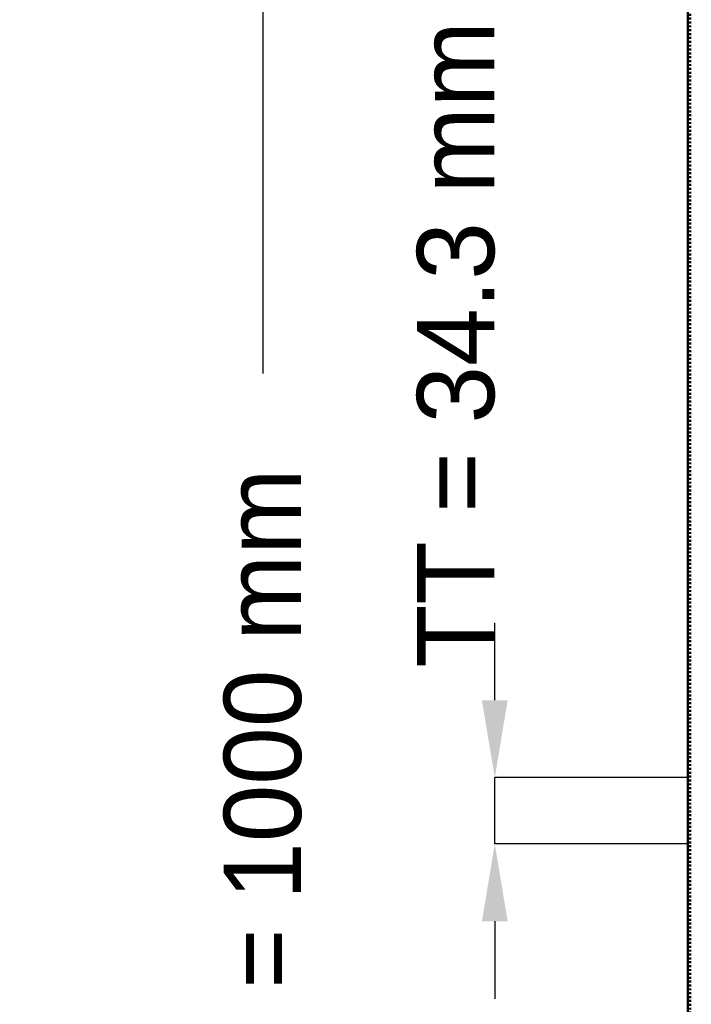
# Model space of a CAD drawing. Header units: millimetres. Extents: x -596 to 532, y -500 to 878.
# Tile 6 of 13: x -596 to -248, y -117 to 392. Entities that reach past the tile are written whole.
import ezdxf

# ---------------------------------------------------------------- set-up
doc = ezdxf.new("R2010")
doc.units = ezdxf.units.MM
doc.linetypes.add('Dashed', pattern=[2, 1, -1])
for name, color, linetype, lineweight in [('AM_0', 7, 'Continuous', 50), ('AM_5', 3, 'Continuous', 25), ('AM_9', 6, 'Dashed', 25)]:
    doc.layers.add(name, color=color, linetype=linetype, lineweight=lineweight)
doc.dimstyles.new('ISO-25', dxfattribs={"dimtxt": 2.5, "dimasz": 2.5, "dimexe": 1.25, "dimexo": 0.625, "dimtad": 1, "dimtxsty": 'Standard', "dimcen": 2.5, "dimadec": 0, "dimazin": 0, "dimtfac": 1, "dimtmove": 0, "dimatfit": 3, "dimfxl": 1, "dimarcsym": 0})

# ---------------------------------------------------------------- blocks, each defined once
blk = doc.blocks.new('46_hrmgn2uxbu3xxwa67uef1m58b________0_in_LSSP2303438211500100035010_4')
at = {"layer": 'AM_0'}
blk.add_line((-250, -498), (-250, 498), dxfattribs=at)
at = {"layer": 'AM_9'}
for p, q in [((-248.99, -498), (-248.99, 498)), ((-248.55, -498), (-248.55, 498))]:
    blk.add_line(p, q, dxfattribs=at)
blk = doc.blocks.new('*D47')
at = {"layer": 'AM_5', "color": 0, "lineweight": -2}
for p, q in [((-250, 500), (-470, 500)), ((-470, 460), (-470, 208.94)), ((-470, -460), (-470, -208.94)), ((-250, -500), (-470, -500))]:
    blk.add_line(p, q, dxfattribs=at)
at = {"layer": 'AM_5', "color": 0}
for points in [[(-463.33, 460), (-476.67, 460), (-470, 500)], [(-476.67, -460), (-463.33, -460), (-470, -500)]]:
    blk.add_solid(points, dxfattribs=at)
at = {"layer": 'Defpoints', "color": 0}
for p in [(-250, 500), (-470, -500), (-250, -500)]:
    blk.add_point(p, dxfattribs=at)
at = {"layer": 'AM_5', "color": 0, "insert": (-470, 0), "char_height": 40, "attachment_point": 5, "rotation": 90}
blk.add_mtext('B = 1000 mm', dxfattribs=at)
blk = doc.blocks.new('*D50')
at = {"layer": 'AM_5', "color": 0, "lineweight": -2}
for p, q in [((-350, 40), (-350, 80)), ((-250, 0), (-350, 0)), ((-350, -34.33), (-350, 0)), ((-250, -34.33), (-350, -34.33)), ((-350, -74.33), (-350, -114.33))]:
    blk.add_line(p, q, dxfattribs=at)
at = {"layer": 'AM_5', "color": 0}
for points in [[(-356.67, 40), (-343.33, 40), (-350, 0)], [(-343.33, -74.33), (-356.67, -74.33), (-350, -34.33)]]:
    blk.add_solid(points, dxfattribs=at)
at = {"layer": 'Defpoints', "color": 0}
for p in [(-350, 0), (-250, 0), (-250, -34.33)]:
    blk.add_point(p, dxfattribs=at)
at = {"layer": 'AM_5', "color": 0, "insert": (-370, 224), "char_height": 40, "attachment_point": 5, "rotation": 90}
blk.add_mtext('TT = 34.3 mm', dxfattribs=at)

msp = doc.modelspace()

# ---------------------------------------------------------------- block references
msp.add_blockref('46_hrmgn2uxbu3xxwa67uef1m58b________0_in_LSSP2303438211500100035010_4', (0, 0))

# ---------------------------------------------------------------- dimensions: what is measured, and where the dimension line sits
at = {"layer": 'AM_5'}
for base, p1, p2, text, picture, middle in [((-470, -500), (-250, 500), (-250, -500), 'B = 1000 mm', '*D47', (-470, 0)), ((-350, 0), (-250, -34.33), (-250, 0), 'TT = 34.3 mm', '*D50', (-370, 224))]:
    dim = msp.add_linear_dim(base=base, p1=p1, p2=p2, angle=90, text=text, dimstyle='ISO-25', override={"dimtxt": 40, "dimasz": 40, "dimexe": 0, "dimexo": 0, "dimgap": 12}, dxfattribs=at)
    dim.commit()
    dim.dimension.update_dxf_attribs({"geometry": picture, "text_midpoint": middle, "dimtype": 160, "text_rotation": 90})

doc.saveas('drawing.dxf')
